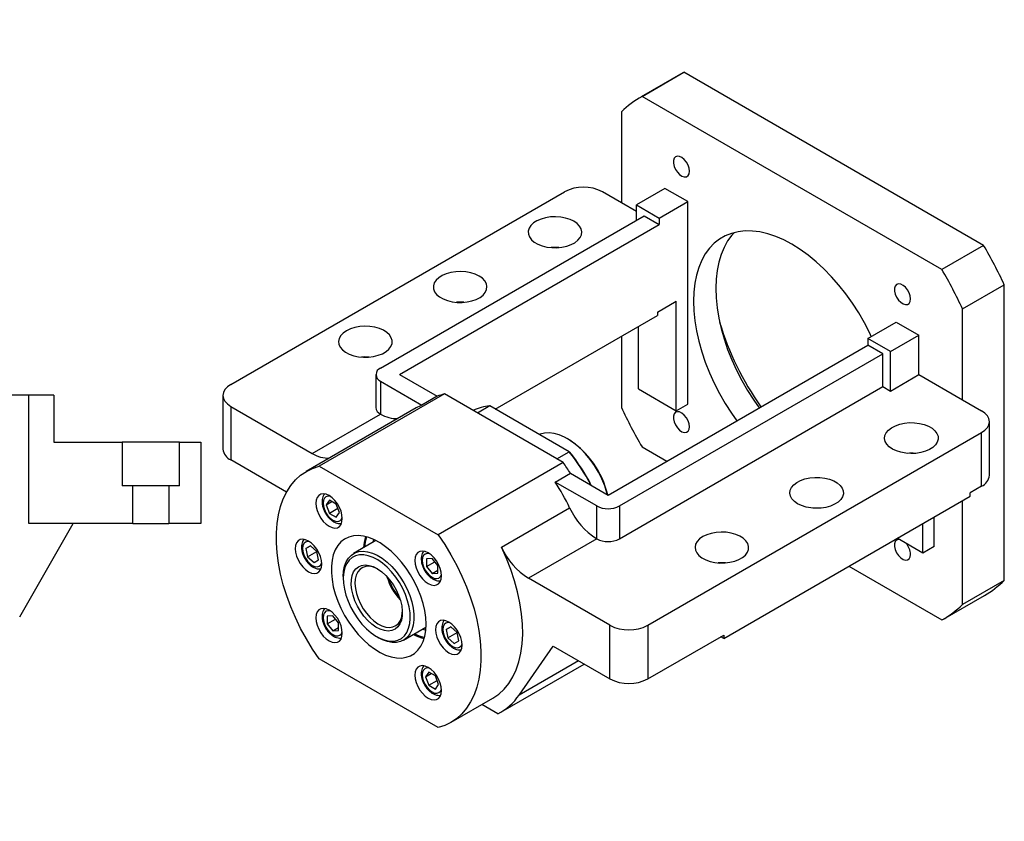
# Paper-space layout 'MBCK25L-I' of a CAD drawing. Header units: millimetres. Extents: x 18 to 332, y 5 to 190.
# Tile 5 of 5: x 170 to 275, y 105 to 190. Entities that reach past the tile are written whole.
import ezdxf

# ---------------------------------------------------------------- set-up
doc = ezdxf.new("R2010")
doc.units = ezdxf.units.MM
doc.layers.add('圖層0', color=7, linetype='Continuous')
doc.styles.add('SLDTEXTSTYLE0', font='TXT', dxfattribs={"width": 0.7})
doc.styles.add('SLDTEXTSTYLE1', font='TXT', dxfattribs={"width": 0.7, "bigfont": 'bigfont'})
doc.styles.add('SLDTEXTSTYLE7', font='TXT', dxfattribs={"width": 0.625, "bigfont": 'bigfont'})

# ---------------------------------------------------------------- blocks, each defined once
blk = doc.blocks.new('SW_NOTE_12')
at = {"layer": '圖層0', "color": 0, "char_height": 2.6458, "attachment_point": 2}
for s, insert, style in [('\\M+19655\\M+196CA\\M+19AA4 BW-BW', (10.62, 3.41), 'SLDTEXTSTYLE1'), ('\\M+194E4\\M+197E1 1 : 3', (10.99, -1.26), 'SLDTEXTSTYLE7')]:
    blk.add_mtext(s, dxfattribs=dict(at, insert=insert, style=style))

psp = doc.layouts.new('MBCK25L-I')

# ---------------------------------------------------------------- linework, layer by layer
at = {"color": 7, "linetype": 'Continuous', "lineweight": 25}
for p, q in [((240.6284, 184.2939), (236.1837, 181.728)), ((236.2739, 181.7795), (240.7186, 184.3454)), ((240.6284, 184.2939), (240.7186, 184.3454)), ((272.6784, 165.8954), (240.7186, 184.3454)), ((268.2337, 163.3295), (236.2739, 181.7795)), ((234.0711, 180.135), (234.0711, 170.4531)), ((192.4528, 151.0926), (228.0102, 171.6194)), ((234.0711, 170.4531), (232.0508, 171.6194)), ((238.7178, 171.97), (235.6873, 170.2206)), ((241.1421, 170.5705), (238.7178, 171.97)), ((235.6873, 169.5201), (234.0711, 170.4531)), ((235.6873, 170.2206), (238.1117, 168.821)), ((235.6873, 168.5876), (235.6873, 170.2206)), ((238.1117, 168.821), (241.1421, 170.5705)), ((241.1421, 148.9904), (241.1421, 170.5705)), ((208.4132, 152.8426), (236.4954, 169.0542)), ((236.4954, 169.0542), (238.1117, 168.1211)), ((210.4335, 152.1428), (238.1117, 168.1211)), ((238.1117, 168.821), (238.1117, 168.1211)), ((272.6784, 165.8954), (268.2337, 163.3295)), ((270.4366, 159.1416), (274.8812, 161.7075)), ((274.8812, 130.2123), (274.8812, 161.7075)), ((237.9097, 158.7892), (239.93, 159.9555)), ((239.93, 148.2907), (239.93, 159.9555)), ((220.6373, 148.4682), (237.9097, 158.4393)), ((237.9097, 158.7892), (237.9097, 158.4393)), ((270.4366, 149.4598), (270.4366, 159.1416)), ((260.335, 155.9917), (263.3655, 157.7412)), ((263.3655, 157.7412), (265.7899, 156.3416)), ((235.8894, 150.6233), (235.8894, 157.273)), ((262.7594, 154.5922), (265.7899, 156.3416)), ((265.7899, 152.1423), (265.7899, 156.3416)), ((232.6569, 139.3136), (260.335, 155.2918)), ((234.0711, 156.2233), (234.0711, 148.6398)), ((262.7594, 154.5922), (260.335, 155.9917)), ((260.335, 155.9917), (260.335, 155.2918)), ((261.9513, 154.3588), (260.335, 155.2918)), ((233.869, 138.1473), (261.9513, 154.3588)), ((261.9513, 150.8593), (261.9513, 154.3588)), ((262.7594, 150.3928), (262.7594, 154.5922)), ((207.9111, 152.1428), (207.9111, 148.6434)), ((210.4335, 152.1428), (214.4453, 149.8269)), ((262.7594, 150.3928), (265.7899, 152.1423)), ((265.7899, 152.1423), (270.4366, 149.4598)), ((208.4132, 151.4431), (212.8291, 148.8938)), ((208.4132, 151.4431), (208.4132, 147.9436)), ((215.2206, 150.0792), (201.8866, 142.3816)), ((227.8697, 142.777), (215.2206, 150.0792)), ((233.869, 134.6478), (261.9513, 150.8593)), ((235.8894, 150.6233), (239.93, 148.2907)), ((261.9513, 150.8593), (262.7594, 150.3928)), ((170.9363, 149.9499), (164.3171, 149.9499)), ((170.9363, 136.2833), (170.9363, 149.9499)), ((173.6029, 149.9499), (170.9363, 149.9499)), ((173.6029, 149.9499), (173.6029, 144.9499)), ((191.616, 149.9263), (191.616, 144.2105)), ((214.4453, 149.8269), (212.8291, 148.8938)), ((239.93, 148.2907), (241.1421, 148.9904)), ((270.4366, 149.4598), (272.4569, 148.2935)), ((192.4528, 148.76), (192.4528, 143.0442)), ((192.4528, 148.76), (201.1419, 143.7439)), ((212.2153, 148.5919), (200.4975, 141.8274)), ((201.1419, 143.7439), (208.415, 147.9426)), ((208.4132, 147.9436), (208.415, 147.9426)), ((220.048, 148.8083), (218.7351, 148.0503)), ((228.4972, 143.9307), (220.048, 148.8083)), ((273.2937, 141.4114), (273.2937, 147.1272)), ((236.8995, 125.4341), (272.4569, 145.9609)), ((272.4569, 140.2451), (272.4569, 145.9609)), ((173.6029, 144.9499), (180.8809, 144.9499)), ((180.8809, 144.9499), (180.8809, 140.2833)), ((186.9916, 144.9499), (180.8809, 144.9499)), ((186.9916, 140.2833), (186.9916, 144.9499)), ((186.9916, 144.9499), (189.2696, 144.9499)), ((189.2696, 144.9499), (189.2696, 136.2833)), ((228.4149, 145.2606), (228.3139, 145.3189)), ((227.1842, 143.1728), (228.4972, 143.9307)), ((228.4972, 143.9307), (228.5715, 143.8878)), ((236.2739, 144.4519), (238.9158, 142.9268)), ((198.3884, 139.6177), (192.4528, 143.0442)), ((227.8697, 142.777), (214.5357, 135.0795)), ((201.8866, 142.3816), (214.5357, 135.0795)), ((227.0288, 140.6965), (228.6451, 141.6295)), ((231.4447, 138.1473), (227.0288, 140.6965)), ((228.6451, 141.6295), (232.6569, 139.3136)), ((182.021, 140.2833), (180.8809, 140.2833)), ((182.021, 136.2833), (182.021, 140.2833)), ((185.8516, 140.2833), (182.021, 140.2833)), ((185.8516, 140.2833), (185.8516, 136.2833)), ((186.9916, 140.2833), (185.8516, 140.2833)), ((272.4569, 140.2451), (271.2447, 139.5453)), ((202.9796, 138.7557), (202.6297, 138.2579)), ((202.6297, 138.2579), (203.2359, 138.6078)), ((203.6794, 138.3517), (202.9796, 138.7557)), ((244.9807, 124.0335), (271.2447, 139.1954)), ((270.4366, 127.6465), (270.4366, 138.7289)), ((271.2447, 139.1954), (271.2447, 139.5453)), ((202.6297, 138.2579), (202.9796, 137.356)), ((203.867, 137.8683), (202.9796, 137.356)), ((204.0294, 137.4498), (203.6794, 138.3517)), ((203.6794, 136.9519), (204.0294, 137.4498)), ((221.2913, 133.745), (228.5644, 137.9436)), ((231.4447, 134.6478), (231.4447, 138.1473)), ((233.869, 138.1473), (233.869, 134.6478)), ((202.9796, 137.356), (203.6794, 136.9519)), ((267.4061, 133.8286), (267.4061, 136.9794)), ((169.9588, 126.3447), (175.65, 136.2833)), ((182.021, 136.2833), (170.9363, 136.2833)), ((182.021, 136.2833), (185.8516, 136.2833)), ((189.2696, 136.2833), (185.8516, 136.2833)), ((266.1939, 133.1288), (266.1939, 136.2796)), ((207.9257, 134.4534), (205.5471, 133.0803)), ((207.6606, 134.581), (207.5874, 134.2581)), ((231.4429, 134.6488), (224.1698, 130.4502)), ((231.4447, 134.6478), (231.4429, 134.6488)), ((266.1939, 133.1288), (263.4649, 134.7042)), ((200.959, 133.8992), (200.4641, 133.6134)), ((200.4641, 133.6134), (200.959, 133.8992)), ((200.4641, 133.6134), (200.6452, 132.7282)), ((200.6452, 132.7282), (201.635, 133.2996)), ((201.635, 133.2998), (200.959, 133.8992)), ((201.8161, 132.4146), (201.635, 133.2998)), ((267.4061, 133.8286), (266.1939, 133.1288)), ((200.6452, 132.7282), (201.3212, 132.1288)), ((201.3212, 132.1288), (201.8161, 132.4146)), ((213.9009, 132.5592), (213.2949, 132.5051)), ((213.2949, 132.5051), (213.2949, 131.6969)), ((213.2949, 131.6969), (214.1823, 132.2092)), ((214.507, 131.8053), (213.9009, 132.5592)), ((213.2949, 131.6969), (213.9009, 130.9429)), ((213.9009, 130.9429), (214.507, 131.2928)), ((214.507, 130.9971), (214.507, 131.8053)), ((258.3121, 131.7296), (268.2337, 126.0019)), ((204.4433, 130.6406), (204.4433, 130.4073)), ((213.9009, 130.9429), (214.507, 130.9971)), ((232.8589, 125.4341), (224.1698, 130.4502)), ((274.8812, 130.2123), (270.4366, 127.6465)), ((268.3239, 126.0534), (272.7686, 128.6193)), ((203.3295, 126.4545), (202.7234, 126.4003)), ((202.7234, 126.4003), (202.7234, 125.5921)), ((202.7234, 125.5921), (203.6109, 126.1045)), ((203.9356, 125.7005), (203.3295, 126.4545)), ((202.7234, 125.5921), (203.3295, 124.8382)), ((203.3295, 124.8382), (203.9356, 125.1881)), ((203.3295, 124.8382), (203.9356, 124.8924)), ((203.9356, 124.8924), (203.9356, 125.7005)), ((210.8752, 123.8507), (213.2538, 125.2238)), ((212.9156, 125.0285), (213.2318, 124.9304)), ((215.9092, 125.2686), (215.4144, 124.9828)), ((215.4144, 124.9828), (215.9093, 125.2686)), ((215.4144, 124.9828), (215.5955, 124.0976)), ((216.5852, 124.6692), (215.9092, 125.2686)), ((232.8589, 119.7183), (232.8589, 125.4341)), ((236.8995, 125.4341), (236.8995, 119.7183)), ((208.0086, 124.2315), (208.2106, 124.1148)), ((215.5955, 124.0976), (216.5853, 124.669)), ((215.5955, 124.0976), (216.2715, 123.4982)), ((216.7664, 123.784), (216.5852, 124.6692)), ((236.8995, 119.7183), (244.9807, 124.3835)), ((244.9807, 124.0335), (244.6776, 124.2085)), ((244.9807, 124.3835), (244.9807, 124.0335)), ((216.2715, 123.4982), (216.7664, 123.784)), ((223.1751, 118.0028), (226.798, 123.2172)), ((226.798, 123.2172), (232.8589, 119.7183)), ((214.5357, 114.5493), (201.8866, 121.8515)), ((221.2266, 116.1848), (230.1032, 121.3091)), ((213.551, 120.4455), (213.2011, 119.9476)), ((213.2011, 119.9476), (213.8073, 120.2976)), ((213.2011, 119.9476), (213.551, 119.0457)), ((214.2509, 120.0415), (213.551, 120.4455)), ((214.6008, 119.1396), (214.2509, 120.0415)), ((213.551, 119.0457), (214.4385, 119.558)), ((213.551, 119.0457), (214.2509, 118.6417)), ((214.2509, 118.6417), (214.6008, 119.1396)), ((215.9248, 115.1036), (220.3695, 117.6694)), ((220.8971, 116.0086), (219.1949, 116.9913))]:
    psp.add_line(p, q, dxfattribs=at)
at = {"color": 8, "linetype": 'Continuous', "lineweight": 25}
psp.add_line((229.5028, 121.6557), (223.1751, 118.0028), dxfattribs=at)
at = {"color": 7, "linetype": 'Continuous', "lineweight": 25, "flags": 128}
for points in [[(241.3267, 173.8085), (241.2886, 174.1228), (241.1775, 174.4532), (241.0035, 174.7703), (240.7818, 175.0461), (240.5323, 175.2559), (240.277, 175.3811), (240.0388, 175.4107), (239.8387, 175.3419), (239.6945, 175.181), (239.6191, 174.9421), (239.6191, 174.6466), (239.6945, 174.3206), (239.8387, 173.9931), (240.0388, 173.6934), (240.277, 173.4478), (240.5323, 173.2784), (240.7818, 173.2001), (241.0035, 173.2199), (241.1775, 173.3361), (241.2886, 173.5383), (241.3267, 173.8085)], [(229.0203, 168.4704), (228.6015, 168.6701), (228.1247, 168.8204), (227.6073, 168.9158), (227.068, 168.9531), (226.5262, 168.9307), (226.0015, 168.8495), (225.513, 168.7125), (225.0781, 168.5246), (224.7127, 168.2926), (224.43, 168.0248), (224.2402, 167.731), (224.1501, 167.4218), (224.1631, 167.1083), (224.2785, 166.8019), (224.4924, 166.5137), (224.7968, 166.254), (225.1809, 166.0323), (225.6307, 165.8565), (226.13, 165.7331), (226.6608, 165.6664), (227.2038, 165.6589), (227.7395, 165.7109), (228.2484, 165.8205), (228.7122, 165.9837), (229.1142, 166.1947), (229.4397, 166.4457), (229.677, 166.7277), (229.8176, 167.0306), (229.8563, 167.3434), (229.7919, 167.6547), (229.6265, 167.9534), (229.3662, 168.2286), (229.0203, 168.4704)], [(260.7098, 156.2081), (260.5442, 156.5561), (259.983, 157.6452), (259.3691, 158.7086), (258.7065, 159.7391), (257.9998, 160.7297), (257.2539, 161.6735), (256.4739, 162.5642), (255.665, 163.3957), (254.8328, 164.1622), (253.983, 164.8585), (253.1214, 165.4799), (252.2538, 166.0222), (251.3863, 166.4816), (250.5247, 166.855), (249.6749, 167.1398), (248.8427, 167.3341), (248.0338, 167.4366), (247.2537, 167.4465), (246.5078, 167.3639), (245.8012, 167.1892), (245.1386, 166.9237), (244.5246, 166.5691), (243.9634, 166.128), (243.4589, 165.6032), (243.0144, 164.9985), (242.6331, 164.3178), (242.3175, 163.566), (242.0697, 162.748), (241.8915, 161.8695), (241.7841, 160.9366), (241.7482, 159.9555), (241.7841, 158.933), (241.8915, 157.876), (242.0697, 156.7918), (242.3175, 155.6878), (242.6331, 154.5715), (243.0144, 153.4506), (243.4589, 152.3327), (243.9634, 151.2254), (244.5246, 150.1363), (245.1386, 149.0729), (245.8012, 148.0424), (246.3737, 147.2321)], [(246.1141, 167.2792), (245.8429, 166.9794), (245.3984, 166.3747), (245.017, 165.6941), (244.7014, 164.9422), (244.4537, 164.1242), (244.2755, 163.2458), (244.1681, 162.3128), (244.1322, 161.3317)], [(218.9188, 162.639), (218.4999, 162.8386), (218.0232, 162.9889), (217.5058, 163.0844), (216.9665, 163.1216), (216.4247, 163.0992), (215.9, 163.0181), (215.4114, 162.881), (214.9766, 162.6931), (214.6112, 162.4611), (214.3285, 162.1933), (214.1387, 161.8995), (214.0486, 161.5903), (214.0615, 161.2768), (214.177, 160.9704), (214.3908, 160.6822), (214.6953, 160.4225), (215.0794, 160.2008), (215.5292, 160.025), (216.0285, 159.9016), (216.5593, 159.8349), (217.1023, 159.8275), (217.638, 159.8795), (218.1469, 159.989), (218.6107, 160.1522), (219.0126, 160.3632), (219.3381, 160.6142), (219.5755, 160.8963), (219.7161, 161.1991), (219.7548, 161.5119), (219.6903, 161.8233), (219.5249, 162.1219), (219.2646, 162.3972), (218.9188, 162.639)], [(264.8982, 160.201), (264.86, 160.5153), (264.749, 160.8457), (264.5749, 161.1628), (264.3532, 161.4386), (264.1037, 161.6484), (263.8485, 161.7736), (263.6102, 161.8032), (263.4101, 161.7345), (263.2659, 161.5735), (263.1905, 161.3346), (263.1905, 161.0391), (263.2659, 160.7131), (263.4101, 160.3857), (263.6102, 160.0859), (263.8485, 159.8403), (264.1037, 159.6709), (264.3532, 159.5926), (264.5749, 159.6124), (264.749, 159.7286), (264.86, 159.9308), (264.8982, 160.201)], [(244.1322, 161.3317), (244.1681, 160.3092), (244.2755, 159.2522), (244.4537, 158.168), (244.7014, 157.064), (245.017, 155.9477), (245.3984, 154.8268), (245.8429, 153.7089), (246.3474, 152.6016), (246.9086, 151.5125), (247.5225, 150.4491), (248.1851, 149.4186), (248.7576, 148.6084)], [(204.7767, 156.8075), (204.4308, 156.5657), (204.1705, 156.2905), (204.0051, 155.9918), (203.9406, 155.6804), (203.9794, 155.3676), (204.12, 155.0648), (204.3573, 154.7827), (204.6828, 154.5317), (205.0847, 154.3208), (205.5485, 154.1576), (206.0575, 154.048), (206.5931, 153.996), (207.1362, 154.0034), (207.6669, 154.0701), (208.1662, 154.1935), (208.6161, 154.3693), (209.0002, 154.591), (209.3046, 154.8507), (209.5184, 155.1389), (209.6339, 155.4454), (209.6468, 155.7588), (209.5567, 156.0681), (209.3669, 156.3619), (209.0842, 156.6296), (208.7188, 156.8616), (208.284, 157.0496), (207.7954, 157.1866), (207.2708, 157.2677), (206.729, 157.2901), (206.1896, 157.2529), (205.6722, 157.1574), (205.1955, 157.0071), (204.7767, 156.8075)], [(207.1978, 154.0081), (206.729, 154.0239), (206.3961, 154.0081)], [(192.4528, 151.0926), (192.0975, 150.8427), (191.8334, 150.5575), (191.6709, 150.2481), (191.616, 149.9263), (191.6709, 149.6045), (191.8334, 149.2951), (192.0975, 149.01), (192.4528, 148.76)], [(241.3267, 146.5891), (241.2886, 146.9034), (241.1775, 147.2338), (241.0035, 147.5509), (240.7818, 147.8267), (240.5323, 148.0365), (240.277, 148.1617), (240.0388, 148.1913), (239.8387, 148.1225), (239.6945, 147.9616), (239.6191, 147.7227), (239.6191, 147.4271), (239.6945, 147.1012), (239.8387, 146.7737), (240.0388, 146.4739), (240.277, 146.2284), (240.5323, 146.059), (240.7818, 145.9807), (241.0035, 146.0005), (241.1775, 146.1167), (241.2886, 146.3189), (241.3267, 146.5891)], [(272.4569, 145.9609), (272.8122, 146.2108), (273.0762, 146.496), (273.2388, 146.8054), (273.2937, 147.1272), (273.2388, 147.449), (273.0762, 147.7584), (272.8122, 148.0436), (272.4569, 148.2935)], [(262.9614, 144.2115), (262.6156, 144.4533), (262.3553, 144.7285), (262.1899, 145.0271), (262.1254, 145.3385), (262.1642, 145.6513), (262.3047, 145.9542), (262.5421, 146.2362), (262.8676, 146.4872), (263.2695, 146.6982), (263.7333, 146.8614), (264.2423, 146.9709), (264.7779, 147.0229), (265.3209, 147.0155), (265.8517, 146.9488), (266.351, 146.8254), (266.8009, 146.6496), (267.1849, 146.4279), (267.4894, 146.1682), (267.7032, 145.88), (267.8187, 145.5736), (267.8316, 145.2601), (267.7415, 144.9509), (267.5517, 144.6571), (267.269, 144.3893), (266.9036, 144.1573), (266.4688, 143.9694), (265.9802, 143.8324), (265.4555, 143.7512), (264.9138, 143.7288), (264.3744, 143.7661), (263.857, 143.8615), (263.3803, 144.0118), (262.9614, 144.2115)], [(232.5985, 139.3472), (232.5397, 139.5626), (232.2966, 140.2994), (231.9907, 141.0325), (231.6269, 141.7505), (231.2107, 142.442), (230.7489, 143.0961), (230.2487, 143.7024), (229.7179, 144.2515), (229.165, 144.7346), (228.5986, 145.1442), (228.0278, 145.4737), (227.4614, 145.718), (226.9085, 145.8733), (226.3778, 145.937), (225.8775, 145.9083), (225.4157, 145.7874), (225.3362, 145.7555)], [(201.8866, 121.8515), (201.1729, 122.9028), (200.5075, 123.9923), (199.8949, 125.1124), (199.3393, 126.2555), (198.8445, 127.4138), (198.4139, 128.5793), (198.0504, 129.744), (197.7566, 130.8999), (197.5345, 132.0392), (197.3856, 133.1539), (197.3109, 134.2365), (197.3109, 135.2796), (197.3856, 136.2759), (197.5345, 137.2187), (197.7566, 138.1015), (198.0504, 138.9183), (198.4139, 139.6634), (198.8445, 140.3317), (199.3393, 140.9187), (199.8949, 141.4203), (200.5075, 141.8331), (201.1729, 142.1543), (201.8866, 142.3816)], [(252.8599, 138.38), (252.5141, 138.6218), (252.2538, 138.897), (252.0884, 139.1957), (252.0239, 139.507), (252.0626, 139.8198), (252.2032, 140.1227), (252.4406, 140.4047), (252.7661, 140.6557), (253.168, 140.8667), (253.6318, 141.0299), (254.1407, 141.1395), (254.6764, 141.1915), (255.2194, 141.184), (255.7502, 141.1173), (256.2495, 140.9939), (256.6993, 140.8181), (257.0834, 140.5964), (257.3879, 140.3367), (257.6017, 140.0485), (257.7172, 139.7421), (257.7301, 139.4286), (257.64, 139.1194), (257.4502, 138.8256), (257.1675, 138.5578), (256.8021, 138.3258), (256.3673, 138.1379), (255.8787, 138.0009), (255.354, 137.9197), (254.8122, 137.8973), (254.2729, 137.9346), (253.7555, 138.03), (253.2788, 138.1803), (252.8599, 138.38)], [(204.3397, 136.8042), (204.3042, 137.188), (204.1996, 137.5936), (204.0311, 138.0005), (203.8072, 138.3884), (203.5391, 138.7377), (203.2402, 139.031), (202.9255, 139.2537), (202.6108, 139.3944), (202.3119, 139.4462), (202.0437, 139.4064), (201.8198, 139.2771), (201.6513, 139.0647), (201.5467, 138.7799), (201.5112, 138.437), (201.5467, 138.0531), (201.6513, 137.6476), (201.8198, 137.2407), (202.0437, 136.8528), (202.3119, 136.5035), (202.6108, 136.2101), (202.9255, 135.9875), (203.2402, 135.8468), (203.5391, 135.795), (203.8072, 135.8348), (204.0311, 135.9641), (204.1996, 136.1765), (204.3042, 136.4612), (204.3397, 136.8042)], [(242.7584, 134.8811), (242.4126, 134.6393), (242.1522, 134.3641), (241.9868, 134.0654), (241.9224, 133.754), (241.9611, 133.4413), (242.1017, 133.1384), (242.339, 132.8563), (242.6645, 132.6053), (243.0665, 132.3944), (243.5303, 132.2312), (244.0392, 132.1216), (244.5749, 132.0696), (245.1179, 132.077), (245.6487, 132.1437), (246.148, 132.2671), (246.5978, 132.4429), (246.9819, 132.6646), (247.2863, 132.9243), (247.5002, 133.2126), (247.6156, 133.519), (247.6286, 133.8324), (247.5385, 134.1417), (247.3487, 134.4355), (247.066, 134.7032), (246.7006, 134.9352), (246.2657, 135.1232), (245.7772, 135.2602), (245.2525, 135.3413), (244.7107, 135.3637), (244.1714, 135.3265), (243.654, 135.231), (243.1772, 135.0807), (242.7584, 134.8811)], [(202.1503, 131.9643), (202.1148, 132.3482), (202.0102, 132.7538), (201.8417, 133.1607), (201.6178, 133.5485), (201.3496, 133.8979), (201.0507, 134.1912), (200.736, 134.4138), (200.4214, 134.5546), (200.1224, 134.6063), (199.8543, 134.5666), (199.6304, 134.4373), (199.4619, 134.2249), (199.3573, 133.9401), (199.3218, 133.5972), (199.3573, 133.2133), (199.4619, 132.8077), (199.6304, 132.4008), (199.8543, 132.013), (200.1224, 131.6636), (200.4214, 131.3703), (200.736, 131.1477), (201.0507, 131.0069), (201.3496, 130.9552), (201.6178, 130.9949), (201.8417, 131.1243), (202.0102, 131.3366), (202.1148, 131.6214), (202.1503, 131.9643)], [(213.2619, 125.5497), (213.2265, 126.26), (213.1206, 127.0012), (212.9459, 127.763), (212.7046, 128.5347), (212.4003, 129.3054), (212.0372, 130.0643), (211.6204, 130.8007), (211.1557, 131.5044), (210.6496, 132.1654), (210.1094, 132.7745), (209.5425, 133.3231), (208.9569, 133.8035), (208.3608, 134.2089), (207.7627, 134.5338), (207.1708, 134.7734), (206.5936, 134.9245), (206.039, 134.9849), (205.515, 134.9538), (205.0287, 134.8317), (204.5872, 134.6201), (204.1966, 134.3222), (203.8622, 133.942), (203.589, 133.485), (203.3806, 132.9575), (203.2401, 132.3669), (203.1693, 131.7216), (203.1693, 131.0306), (203.2401, 130.3035), (203.3806, 129.5507), (203.589, 128.7826), (203.8622, 128.0101), (204.1966, 127.2439), (204.5872, 126.4949), (205.0287, 125.7736), (205.515, 125.0901), (206.039, 124.4539), (206.5936, 123.8741), (207.1708, 123.3587), (207.7627, 122.915), (208.3608, 122.5492), (208.9569, 122.2664), (209.5425, 122.0707), (210.1094, 121.9648), (210.6496, 121.9501), (211.1557, 122.0269), (211.6204, 122.194), (212.0372, 122.4492), (212.4003, 122.7889), (212.7046, 123.2082), (212.9459, 123.7013), (213.1206, 124.2613), (213.2265, 124.8804), (213.2619, 125.5497)], [(206.9121, 134.8516), (206.7783, 134.2961), (206.7117, 133.7526)], [(214.5357, 135.0795), (215.2494, 134.0281), (215.9148, 132.9386), (216.5275, 131.8185), (217.0831, 130.6754), (217.5779, 129.5171), (218.0085, 128.3516), (218.3719, 127.1869), (218.6657, 126.031), (218.8878, 124.8917), (219.0367, 123.777), (219.1115, 122.6944), (219.1115, 121.6513), (219.0367, 120.655), (218.8878, 119.7122), (218.6657, 118.8294), (218.3719, 118.0126), (218.0085, 117.2676), (217.5779, 116.5992), (217.0831, 116.0122), (216.5275, 115.5106), (215.9148, 115.0978), (215.2494, 114.7766), (214.5357, 114.5493)], [(263.6704, 134.5856), (263.6102, 134.5838), (263.4101, 134.515), (263.2659, 134.3541), (263.1905, 134.1152), (263.1905, 133.8196), (263.2659, 133.4937), (263.4101, 133.1662), (263.6102, 132.8664), (263.8485, 132.6209), (264.1037, 132.4515), (264.3532, 132.3732), (264.5749, 132.393), (264.749, 132.5092), (264.86, 132.7114), (264.8982, 132.9816), (264.8982, 132.9816)], [(204.4433, 130.6406), (204.4776, 131.2062), (204.5844, 131.7388), (204.7619, 132.2077), (205.0065, 132.6038), (205.3135, 132.9194), (205.6769, 133.1482), (206.0896, 133.2859), (206.5436, 133.3298), (207.0301, 133.279), (207.5395, 133.1345), (208.062, 132.8991), (208.5875, 132.5775), (209.1056, 132.1758), (209.6063, 131.7018), (210.0798, 131.1649), (210.517, 130.5755), (210.9093, 129.945), (211.249, 129.2856), (211.5297, 128.6104), (211.7457, 127.9322), (211.893, 127.2645), (211.9686, 126.6202), (211.9711, 126.0117), (211.9003, 125.4511), (211.7578, 124.9491), (211.5463, 124.5155), (211.2698, 124.1588), (210.9338, 123.886), (210.5448, 123.7022), (210.1104, 123.6112), (209.639, 123.6147), (209.1398, 123.7126), (208.6226, 123.903), (208.2106, 124.1148)], [(214.9111, 130.7014), (214.8756, 131.0853), (214.7711, 131.4908), (214.6026, 131.8977), (214.3786, 132.2856), (214.1105, 132.635), (213.8116, 132.9283), (213.4969, 133.1509), (213.1822, 133.2916), (212.8833, 133.3434), (212.6151, 133.3036), (212.3912, 133.1743), (212.2227, 132.962), (212.1181, 132.6772), (212.0827, 132.3342), (212.1181, 131.9504), (212.2227, 131.5448), (212.3912, 131.1379), (212.6151, 130.7501), (212.8833, 130.4007), (213.1822, 130.1074), (213.4969, 129.8847), (213.8116, 129.744), (214.1105, 129.6922), (214.3786, 129.732), (214.6026, 129.8613), (214.7711, 130.0737), (214.8756, 130.3585), (214.9111, 130.7014)], [(220.3695, 117.6694), (220.389, 117.6807), (221.0125, 118.1084), (221.5761, 118.6288), (222.0756, 119.2382), (222.5076, 119.9321), (222.8688, 120.7058), (223.1568, 121.5535), (223.3695, 122.4692), (223.5053, 123.4463), (223.5632, 124.4779), (223.5429, 125.5565), (223.4445, 126.6744), (223.2686, 127.8235), (223.0167, 128.9956), (222.6903, 130.1824), (222.292, 131.3752), (221.8246, 132.5656), (221.2913, 133.745)], [(207.9014, 124.2952), (208.4097, 124.0259), (208.9099, 123.8447), (209.3917, 123.7551), (209.8454, 123.759), (210.2618, 123.8564), (210.6322, 124.0452), (210.9493, 124.3217), (211.2065, 124.6801), (211.3986, 125.1132), (211.5217, 125.6121), (211.5734, 126.1668), (211.5524, 126.7659), (211.4593, 127.3972), (211.296, 128.0479), (211.0658, 128.7047), (210.7734, 129.3543), (210.4246, 129.9834), (210.0268, 130.5793), (209.5878, 131.1297), (209.1167, 131.6235), (208.623, 132.0506), (208.1169, 132.4024), (207.6086, 132.6717), (207.1084, 132.853), (206.6265, 132.9426), (206.1728, 132.9386), (205.7565, 132.8413), (205.3861, 132.6524), (205.069, 132.376), (204.8118, 132.0176), (204.6197, 131.5845), (204.4965, 131.0855), (204.4449, 130.5308), (204.4659, 129.9317), (204.5589, 129.3004), (204.7223, 128.6497), (204.9525, 127.9929), (205.2449, 127.3433), (205.5936, 126.7142), (205.9915, 126.1184), (206.4305, 125.568), (206.9016, 125.0742), (207.3952, 124.647), (207.9014, 124.2952)], [(207.9267, 125.2483), (207.4791, 125.5653), (207.046, 125.9582), (206.6391, 126.4164), (206.2697, 126.9272), (205.9476, 127.4768), (205.6818, 128.0502), (205.4795, 128.6318), (205.3462, 129.2056), (205.2855, 129.756), (205.2991, 130.2681), (205.3866, 130.7278), (205.5457, 131.1227), (205.772, 131.4418), (206.0593, 131.6766), (206.3997, 131.8206), (206.7841, 131.87), (207.2019, 131.8232), (207.6417, 131.6817), (208.0916, 131.4493), (208.5392, 131.1323), (208.9723, 130.7394), (209.3791, 130.2813), (209.7486, 129.7705), (210.0707, 129.2208), (210.3365, 128.6474), (210.5388, 128.0659), (210.6721, 127.4921), (210.7328, 126.9416), (210.7192, 126.4295), (210.6317, 125.9698), (210.4726, 125.575), (210.2463, 125.2558), (209.959, 125.021), (209.6185, 124.877), (209.2342, 124.8277), (208.8164, 124.8744), (208.3766, 125.0159), (207.9267, 125.2483)], [(208.1392, 131.422), (208.0731, 131.457), (207.649, 131.633), (207.241, 131.718), (206.8609, 131.7093), (206.5197, 131.6073), (206.2271, 131.415), (205.9916, 131.1378), (205.8199, 130.7837), (205.7171, 130.3629), (205.686, 129.8876), (205.7275, 129.3713), (205.8405, 128.8289), (206.0217, 128.2762), (206.2659, 127.7288), (206.566, 127.2027), (206.9135, 126.7128), (207.2983, 126.2734), (207.7094, 125.8971), (208.1349, 125.5946)], [(245.1795, 132.0817), (244.7107, 132.0975), (244.3779, 132.0817)], [(204.3397, 124.5967), (204.3042, 124.9805), (204.1996, 125.3861), (204.0311, 125.793), (203.8072, 126.1809), (203.5391, 126.5302), (203.2402, 126.8236), (202.9255, 127.0462), (202.6108, 127.1869), (202.3119, 127.2387), (202.0437, 127.1989), (201.8198, 127.0696), (201.6513, 126.8572), (201.5467, 126.5724), (201.5112, 126.2295), (201.5467, 125.8456), (201.6513, 125.4401), (201.8198, 125.0332), (202.0437, 124.6453), (202.3119, 124.296), (202.6108, 124.0026), (202.9255, 123.78), (203.2402, 123.6393), (203.5391, 123.5875), (203.8072, 123.6273), (204.0311, 123.7566), (204.1996, 123.969), (204.3042, 124.2538), (204.3397, 124.5967)], [(208.1349, 125.5946), (208.5626, 125.3748), (208.9801, 125.2438), (209.3756, 125.2055), (209.7376, 125.261), (210.0556, 125.4087), (210.3206, 125.6444), (210.5249, 125.9612), (210.6627, 126.35), (210.7299, 126.7997), (210.7355, 126.9246)], [(217.1005, 123.3337), (217.0651, 123.7176), (216.9605, 124.1232), (216.792, 124.5301), (216.5681, 124.9179), (216.2999, 125.2673), (216.001, 125.5606), (215.6863, 125.7832), (215.3716, 125.924), (215.0727, 125.9757), (214.8046, 125.936), (214.5806, 125.8067), (214.4121, 125.5943), (214.3075, 125.3095), (214.2721, 124.9666), (214.3075, 124.5827), (214.4121, 124.1771), (214.5806, 123.7702), (214.8046, 123.3824), (215.0727, 123.033), (215.3716, 122.7397), (215.6863, 122.5171), (216.001, 122.3764), (216.2999, 122.3246), (216.5681, 122.3643), (216.792, 122.4937), (216.9605, 122.706), (217.0651, 122.9908), (217.1005, 123.3337)], [(212.0399, 124.523), (212.5312, 124.3134), (213.0918, 124.1469)], [(214.9111, 118.4939), (214.8756, 118.8778), (214.7711, 119.2833), (214.6026, 119.6902), (214.3786, 120.0781), (214.1105, 120.4275), (213.8116, 120.7208), (213.4969, 120.9434), (213.1822, 121.0841), (212.8833, 121.1359), (212.6151, 121.0961), (212.3912, 120.9668), (212.2227, 120.7545), (212.1181, 120.4697), (212.0827, 120.1267), (212.1181, 119.7429), (212.2227, 119.3373), (212.3912, 118.9304), (212.6151, 118.5426), (212.8833, 118.1932), (213.1822, 117.8999), (213.4969, 117.6772), (213.8116, 117.5365), (214.1105, 117.4847), (214.3786, 117.5245), (214.6026, 117.6538), (214.7711, 117.8662), (214.8756, 118.151), (214.9111, 118.4939)]]:
    psp.add_lwpolyline(points, dxfattribs=at)
at = {"color": 8, "linetype": 'Continuous', "lineweight": 25, "flags": 128}
for points in [[(203.0473, 139.1772), (202.8076, 139.199), (202.5914, 139.1323), (202.4255, 138.9784), (202.3213, 138.7479), (202.2857, 138.4564)], [(202.2857, 138.4564), (202.3213, 138.1239), (202.4255, 137.773), (202.5914, 137.4276), (202.8076, 137.1113), (203.0594, 136.8455), (203.3295, 136.6485), (203.5997, 136.5336), (203.8514, 136.5087), (204.0676, 136.5754), (204.2335, 136.7293), (204.3344, 136.9477)], [(200.8579, 134.3374), (200.6182, 134.3592), (200.402, 134.2924), (200.2361, 134.1386), (200.1318, 133.908), (200.0963, 133.6166), (200.1318, 133.2841), (200.2361, 132.9332), (200.402, 132.5878)], [(200.402, 132.5878), (200.6182, 132.2714), (200.8699, 132.0057), (201.1401, 131.8086), (201.4103, 131.6938), (201.662, 131.6688), (201.8782, 131.7356), (202.0441, 131.8895), (202.145, 132.1078)], [(213.6188, 133.0745), (213.379, 133.0963), (213.1629, 133.0295), (212.997, 132.8756), (212.8927, 132.6451), (212.8571, 132.3537), (212.8927, 132.0212), (212.997, 131.6703), (213.1629, 131.3249), (213.379, 131.0085), (213.6308, 130.7427), (213.9009, 130.5457), (214.1711, 130.4308), (214.4229, 130.4059), (214.639, 130.4727), (214.8049, 130.6265), (214.9059, 130.8449)], [(203.0473, 126.9697), (202.8076, 126.9915), (202.5914, 126.9248), (202.4255, 126.7709), (202.3213, 126.5404), (202.2857, 126.2489), (202.3213, 125.9164), (202.4255, 125.5655), (202.5914, 125.2201), (202.8076, 124.9038), (203.0594, 124.638), (203.3295, 124.441)], [(215.8082, 125.7068), (215.5684, 125.7286), (215.3523, 125.6618), (215.1864, 125.508), (215.0821, 125.2774), (215.0465, 124.986), (215.0821, 124.6535), (215.1864, 124.3026), (215.3523, 123.9572), (215.5684, 123.6408), (215.8202, 123.3751), (216.0904, 123.178), (216.3605, 123.0632), (216.6123, 123.0382), (216.8285, 123.105), (216.9943, 123.2589), (217.0953, 123.4772)], [(203.3295, 124.441), (203.5997, 124.3261), (203.8514, 124.3012), (204.0676, 124.3679), (204.2335, 124.5218), (204.3344, 124.7402)], [(213.6188, 120.867), (213.379, 120.8888), (213.1629, 120.822), (212.997, 120.6681), (212.8927, 120.4376), (212.8571, 120.1462), (212.8927, 119.8137), (212.997, 119.4628), (213.1629, 119.1174), (213.379, 118.801), (213.6308, 118.5353), (213.9009, 118.3382), (214.1711, 118.2233), (214.4229, 118.1984), (214.639, 118.2652), (214.8049, 118.419), (214.9059, 118.6374)]]:
    psp.add_lwpolyline(points, dxfattribs=at)
at = {"color": 7, "linetype": 'Continuous', "lineweight": 25}
for centre, radius, start, end in [((241.6401, 172.2939), 10.8983, 119.497709, 133.988715), ((230.0305, 167.7203), 4.3915, 62.609682, 117.390331), ((224.8341, 138.0558), 55.3544, 25.294869, 30.194228), ((227, 160.762), 4.9254, 85.332041, 94.667897), ((220.3895, 135.49), 55.3544, 25.294869, 30.194228), ((216.8985, 154.9309), 4.925, 85.331756, 94.668244), ((274.438, 166.6973), 31.2093, 196.685761, 215.193987), ((208.6788, 152.1428), 0.7485, 110.783345, 249.216716), ((216.4927, 144.8531), 5.3787, 103.679694, 112.37331), ((208.769, 148.7289), 0.8622, 185.695011, 245.625299), ((210.0816, 150.5311), 3.0786, 237.224221, 273.126044), ((214.7995, 144.1138), 5.1702, 112.402612, 119.988706), ((220.3345, 144.4979), 4.3199, 93.80234, 118.194251), ((284.1182, 172.2915), 55.3544, 205.294869, 210.194228), ((223.1274, 137.0431), 9.7716, 13.537794, 57.240636), ((193.0458, 144.3531), 1.4369, 185.694365, 245.625824), ((202.8085, 146.3324), 3.0786, 237.224221, 273.126044), ((212.3948, 130.8823), 20.7255, 27.258434, 39.019363), ((212.6251, 131.0145), 20.4942, 27.077831, 38.913249), ((264.9817, 138.836), 4.925, 85.331658, 94.66828), ((206.4588, 127.4746), 26.3171, 32.538147, 35.553491), ((204.5634, 126.3601), 26.65, 25.763192, 32.544159), ((271.8638, 141.554), 1.437, 294.37455, 354.305356), ((235.5528, 141.1442), 7.6864, 204.607134, 237.676844), ((232.6569, 140.4868), 2.6349, 242.609606, 297.390374), ((254.8802, 133.0049), 4.9246, 85.331373, 94.668627), ((211.695, 133.4715), 5.0966, 163.94578, 177.544716), ((232.6569, 136.9873), 2.6349, 242.609606, 297.390374), ((228.2797, 136.9455), 7.6864, 204.607134, 237.676844), ((263.0096, 132.8873), 1.8909, 2.858131, 42.279438), ((267.3081, 138.0582), 10.9046, 300.049902, 313.98674), ((262.8675, 135.4876), 10.8983, 299.497709, 313.988715), ((234.8792, 129.3332), 4.3915, 242.609632, 297.390343), ((214.3188, 129.0588), 5.1814, 242.561729, 255.936999), ((234.8792, 123.6174), 4.3915, 242.609632, 297.390343), ((218.2055, 121.3815), 6.0094, 296.609055, 325.788461)]:
    psp.add_arc(centre, radius, start, end, dxfattribs=at)
at = {"color": 8, "linetype": 'Continuous', "lineweight": 25}
psp.add_arc((214.8009, 132.2696), 5.9408, 196.231223, 223.763399, dxfattribs=at)
at = {"color": 7, "linetype": 'Continuous', "lineweight": 25}
for points, knots in [([(202.44, 139.4128), (202.3986, 139.3627), (202.2969, 139.2397), (202.207, 138.9823), (202.1758, 138.7578), (202.1732, 138.5627), (202.1844, 138.3574), (202.2474, 138.0352), (202.3858, 137.6553), (202.5806, 137.2916), (202.8229, 136.9607), (203.1034, 136.6777), (203.4138, 136.4555), (203.7292, 136.3208), (204.009, 136.2665), (204.1691, 136.2928), (204.2332, 136.3034)], [0, 0, 0, 0, 0.05157308, 0.12668797, 0.20840588, 0.21992444, 0.26686548, 0.35269673, 0.43820337, 0.52345476, 0.60887557, 0.69493128, 0.78225802, 0.87130483, 0.94837892, 1, 1, 1, 1]), ([(200.2434, 134.5752), (200.1915, 134.5025), (200.0836, 134.3516), (200.0001, 134.064), (199.9737, 133.7343), (200.0161, 133.3693), (200.1233, 132.996), (200.2463, 132.7231), (200.3605, 132.5175), (200.4895, 132.3121), (200.7036, 132.0414), (200.9925, 131.7736), (201.3095, 131.5694), (201.6268, 131.459), (201.8792, 131.4252), (202.0082, 131.4563), (202.0448, 131.4651)], [0, 0, 0, 0, 0.0706692, 0.14682549, 0.22776327, 0.31246526, 0.39811441, 0.47909898, 0.49964394, 0.54528336, 0.63073347, 0.71708334, 0.80487014, 0.89433826, 0.97001636, 1, 1, 1, 1]), ([(213.0362, 133.3371), (212.9947, 133.2918), (212.89, 133.1772), (212.793, 132.9322), (212.7373, 132.6219), (212.75, 132.2697), (212.8301, 131.8937), (212.9745, 131.5148), (213.1745, 131.1538), (213.421, 130.827), (213.7049, 130.5496), (214.0179, 130.3345), (214.3342, 130.2082), (214.615, 130.1624), (214.7742, 130.1941), (214.8389, 130.207)], [0, 0, 0, 0, 0.04791732, 0.12111013, 0.19837722, 0.28015047, 0.36413916, 0.44801663, 0.53166856, 0.61554269, 0.70008647, 0.78594181, 0.87348298, 0.94857595, 1, 1, 1, 1]), ([(210.4302, 128.4259), (210.3516, 128.5171), (210.1538, 128.7468), (209.8707, 129.1653), (209.5925, 129.6607), (209.4053, 130.0555), (209.3306, 130.2792), (209.3135, 130.3305)], [0, 0, 0, 0, 0.16647416, 0.4190972, 0.67196557, 0.92480382, 1, 1, 1, 1]), ([(202.4388, 127.2057), (202.4239, 127.1916), (202.3421, 127.1136), (202.2525, 126.9135), (202.1752, 126.6188), (202.1677, 126.277), (202.2267, 125.9067), (202.352, 125.5263), (202.5357, 125.1579), (202.7688, 124.8189), (203.0368, 124.5302), (203.2574, 124.358), (203.4393, 124.2468), (203.6224, 124.154), (203.8768, 124.0814), (204.1004, 124.0576), (204.2117, 124.0889), (204.2326, 124.0948)], [0, 0, 0, 0, 0.01632012, 0.0902301, 0.16747074, 0.24954368, 0.33473615, 0.42030389, 0.50558372, 0.59092042, 0.67679594, 0.75891019, 0.78060854, 0.82815843, 0.90775797, 0.98268164, 1, 1, 1, 1]), ([(215.2024, 125.9419), (215.1774, 125.9162), (215.0874, 125.8237), (214.9965, 125.6058), (214.9303, 125.303), (214.9335, 124.9555), (215.0036, 124.5819), (215.139, 124.2021), (215.3314, 123.8373), (215.5716, 123.5045), (215.8506, 123.219), (216.1598, 122.9938), (216.4748, 122.855), (216.7592, 122.7966), (216.9245, 122.8215), (216.9935, 122.8319)], [0, 0, 0, 0, 0.0285484, 0.10276409, 0.18077958, 0.26354127, 0.34897784, 0.43449804, 0.51975358, 0.60515284, 0.69116549, 0.77841849, 0.86738818, 0.94471267, 1, 1, 1, 1]), ([(213.0072, 121.1039), (212.9992, 121.0966), (212.9231, 121.0271), (212.8353, 120.8374), (212.7509, 120.5481), (212.7371, 120.2099), (212.7891, 119.8419), (212.9081, 119.4614), (213.0863, 119.091), (213.3149, 118.7484), (213.5846, 118.4487), (213.8863, 118.2074), (214.1995, 118.042), (214.5039, 117.9719), (214.7069, 117.9552), (214.7975, 117.9843), (214.7998, 117.985)], [0, 0, 0, 0, 0.00861415, 0.0825406, 0.15948064, 0.24126926, 0.32644927, 0.4122156, 0.49768869, 0.58316818, 0.66914276, 0.75618108, 0.84487409, 0.92375133, 0.99802822, 1, 1, 1, 1])]:
    psp.add_open_spline(points, degree=3, knots=knots, dxfattribs=at)

# ---------------------------------------------------------------- block references
at = {"layer": '圖層0'}
psp.add_blockref('SW_NOTE_12', (140.9637, 112.9179), dxfattribs=at)

# ---------------------------------------------------------------- texts
at = {"layer": '圖層0', "color": 7, "insert": (127.4628, 189.8242), "char_height": 6.87917, "attachment_point": 1, "style": 'SLDTEXTSTYLE0'}
psp.add_mtext('MBCK25L-I', dxfattribs=at)

doc.saveas('drawing.dxf')
